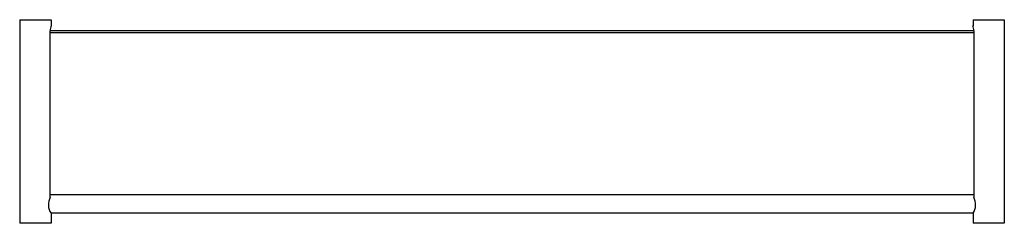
# Model space of a CAD drawing. Header units: millimetres. Extents: x 3795.237 to 3795.866, y 1626.488 to 1626.618.
import ezdxf

# ---------------------------------------------------------------- set-up
doc = ezdxf.new("R2010")
doc.units = ezdxf.units.MM
doc.layers.add('Sanindusa', color=3, linetype='Continuous')

msp = doc.modelspace()

# ---------------------------------------------------------------- linework, layer by layer
at = {"layer": 'Sanindusa'}
for p, q in [((3795.23657, 1626.61812), (3795.23657, 1626.48812)), ((3795.23657, 1626.61812), (3795.25657, 1626.61812)), ((3795.25657, 1626.61812), (3795.25657, 1626.61422)), ((3795.84557, 1626.61812), (3795.86557, 1626.61812)), ((3795.84557, 1626.61812), (3795.84557, 1626.61422)), ((3795.86557, 1626.61812), (3795.86557, 1626.48812)), ((3795.84606, 1626.61112), (3795.25608, 1626.61112)), ((3795.25608, 1626.50479), (3795.25608, 1626.61112)), ((3795.25608, 1626.60987), (3795.84606, 1626.60987)), ((3795.84606, 1626.61112), (3795.84606, 1626.50479)), ((3795.84606, 1626.50637), (3795.25608, 1626.50637)), ((3795.84562, 1626.49462), (3795.25651, 1626.49462)), ((3795.25657, 1626.49452), (3795.25657, 1626.48812)), ((3795.84557, 1626.49452), (3795.84557, 1626.48812)), ((3795.25657, 1626.48812), (3795.23657, 1626.48812)), ((3795.86557, 1626.48812), (3795.84557, 1626.48812))]:
    msp.add_line(p, q, dxfattribs=at)
for centre, radius, start, end in [((3795.26669, 1626.61103), 0.01061, 162.46678, 179.47399), ((3795.83545, 1626.61103), 0.01061, 0.52601, 17.53322), ((3795.26486, 1626.50007), 0.00997, 151.73786, 213.75806), ((3795.83728, 1626.50007), 0.00997, 326.24194, 28.26214)]:
    msp.add_arc(centre, radius, start, end, dxfattribs=at)

doc.saveas('drawing.dxf')
